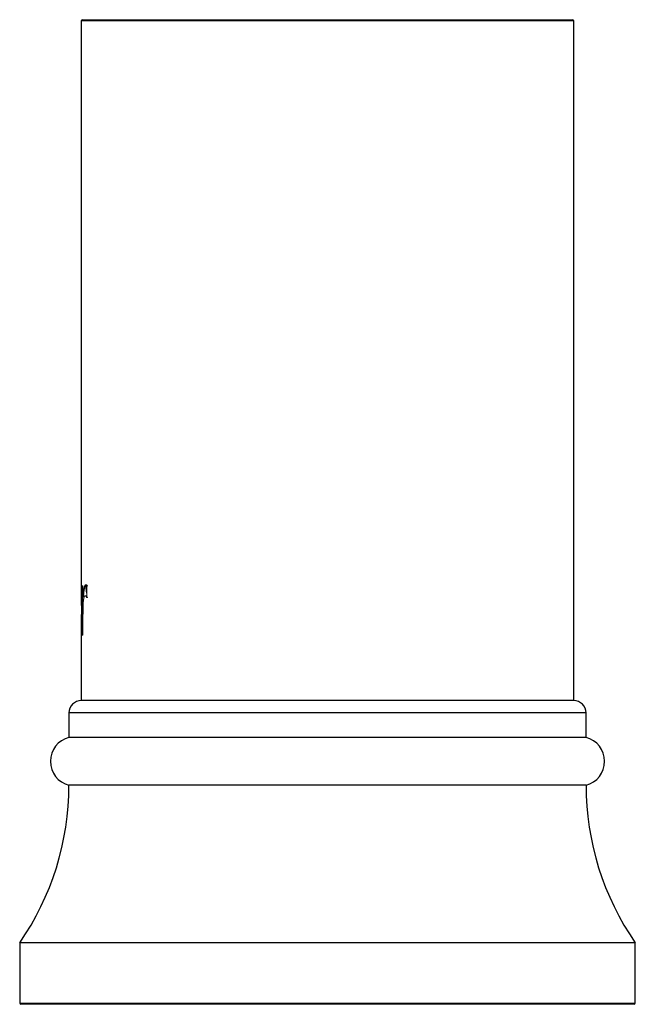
# Paper-space layout '_Back' of a CAD drawing. Header units: millimetres. Extents: x -86 to 25, y 0 to 365.
# Tile 1 of 12: x -25 to 25, y 0 to 80. Entities that reach past the tile are written whole.
import ezdxf

# ---------------------------------------------------------------- set-up
doc = ezdxf.new("R2010")
doc.units = ezdxf.units.MM

psp = doc.layouts.new('_Back')

# ---------------------------------------------------------------- linework, layer by layer
at = {"color": 7, "linetype": 'Continuous', "lineweight": 25}
for p, q in [((-19.9, 80), (-20, 79.9)), ((-19.9, 80), (19.9, 80)), ((20, 79.9), (19.9, 80)), ((-20, 79.9), (-20, 33.692)), ((20, 79.9), (-20, 79.9)), ((20, 24.679), (20, 79.9)), ((-19.95, 33.692), (-19.95, 31.678)), ((-19.664, 34.001), (-19.563, 33.406)), ((-20, 31.678), (-20, 30.918)), ((-19.95, 30.918), (-19.95, 30.094)), ((-20, 30.094), (-20, 24.679)), ((20, 24.679), (-20, 24.679)), ((-21, 23.679), (-21, 21.679)), ((21, 21.679), (21, 23.679)), ((21, 21.679), (-21, 21.679)), ((21, 17.806), (-21, 17.806)), ((-25, 5), (-25, 0.1)), ((25, 5), (-25, 5)), ((25, 0.1), (25, 5)), ((24.9, 0), (-24.9, 0))]:
    psp.add_line(p, q, dxfattribs=at)
at = {"color": 144, "linetype": 'Continuous', "lineweight": 18}
for p, q in [((-19.955, 30), (-19.955, 34.001)), ((-19.865, 34.001), (-19.955, 34.001)), ((-19.942, 34.001), (-19.945, 33.93)), ((-19.905, 30), (-19.905, 34.001)), ((-19.865, 34.001), (-19.865, 33.091)), ((-19.816, 33.631), (-19.816, 33.091)), ((-19.546, 33.986), (-19.546, 33.026)), ((-19.99, 31.678), (-20, 31.678)), ((-19.94, 31.678), (-19.95, 31.678)), ((-19.859, 31.468), (-19.859, 30)), ((-19.997, 30.918), (-19.997, 31.072)), ((-19.997, 31.072), (-19.997, 30.225)), ((-19.947, 31.072), (-19.947, 30.225)), ((-19.947, 30.918), (-19.947, 31.072)), ((-19.997, 30.225), (-19.997, 30.094)), ((-19.859, 30), (-19.955, 30)), ((-19.947, 30.225), (-19.947, 30.094))]:
    psp.add_line(p, q, dxfattribs=at)
at = {"color": 8, "linetype": 'Continuous', "lineweight": 25}
for p, q in [((21, 23.679), (-21, 23.679)), ((-25, 0.1), (25, 0.1))]:
    psp.add_line(p, q, dxfattribs=at)
at = {"color": 7, "linetype": 'Continuous', "lineweight": 25}
for centre, radius, start, end in [((-20, 23.679), 1, 90, 180), ((20, 23.679), 1, 0, 90), ((-20.5, 19.743), 2, 104.47751, 255.52249), ((20.5, 19.743), 2, 284.47751, 75.52249), ((-43.5, 17.806), 22.5, 325.30787, 0), ((43.5, 17.806), 22.5, 180, 214.69213), ((-24.9, 0.1), 0.1, 180, 270), ((24.9, 0.1), 0.1, 270, 0)]:
    psp.add_arc(centre, radius, start, end, dxfattribs=at)
at = {"color": 144, "linetype": 'Continuous', "lineweight": 18}
for points, knots in [([(-20, 33.692), (-20, 33.686), (-20.001, 33.613), (-19.998, 33.409), (-19.993, 32.78), (-19.991, 32.169), (-19.99, 31.678)], [0, 0, 0, 0, 0.014174, 0.177472, 0.339428, 1, 1, 1, 1]), ([(-19.95, 33.692), (-19.95, 33.686), (-19.951, 33.613), (-19.948, 33.409), (-19.943, 32.779), (-19.941, 32.168), (-19.94, 31.678)], [0, 0, 0, 0, 0.014115, 0.177566, 0.339692, 1, 1, 1, 1]), ([(-19.865, 33.091), (-19.865, 33.108), (-19.864, 33.142), (-19.862, 33.193), (-19.86, 33.247), (-19.856, 33.303), (-19.85, 33.38), (-19.84, 33.475), (-19.827, 33.58), (-19.811, 33.679), (-19.789, 33.798), (-19.758, 33.926), (-19.713, 34.041), (-19.67, 34.089), (-19.633, 34.085), (-19.604, 34.072), (-19.58, 34.045), (-19.561, 34.01), (-19.551, 33.994), (-19.546, 33.986)], [0, 0, 0, 0, 0.021084, 0.043864, 0.068637, 0.095639, 0.125049, 0.184784, 0.250106, 0.311893, 0.375186, 0.500187, 0.625136, 0.749917, 0.812451, 0.874973, 0.937461, 0.968734, 1, 1, 1, 1]), ([(-19.816, 33.091), (-19.815, 33.108), (-19.815, 33.142), (-19.813, 33.193), (-19.81, 33.247), (-19.806, 33.303), (-19.8, 33.38), (-19.79, 33.475), (-19.777, 33.58), (-19.762, 33.679), (-19.74, 33.798), (-19.708, 33.926), (-19.664, 34.041), (-19.621, 34.089), (-19.584, 34.085), (-19.555, 34.072), (-19.531, 34.044), (-19.514, 34.014), (-19.504, 33.996), (-19.499, 33.989), (-19.497, 33.986)], [0, 0, 0, 0, 0.021103, 0.043908, 0.068715, 0.095758, 0.125218, 0.18501, 0.250358, 0.312175, 0.37547, 0.500464, 0.625367, 0.750067, 0.812555, 0.875033, 0.937484, 0.968743, 0.986778, 1, 1, 1, 1]), ([(-19.995, 32.849), (-19.995, 32.816), (-19.997, 32.677), (-19.997, 32.516), (-19.997, 32.393)], [0, 0, 0, 0, 0.239849, 1, 1, 1, 1]), ([(-19.905, 33.311), (-19.908, 33.32), (-19.919, 33.355), (-19.93, 33.309), (-19.938, 33.197), (-19.943, 33.058), (-19.944, 32.925), (-19.945, 32.849)], [0, 0, 0, 0, 0.103338, 0.436852, 0.604031, 0.771886, 1, 1, 1, 1]), ([(-19.691, 33.188), (-19.699, 33.186), (-19.714, 33.183), (-19.734, 33.164), (-19.753, 33.135), (-19.769, 33.095), (-19.784, 33.043), (-19.798, 32.98), (-19.809, 32.906), (-19.82, 32.821), (-19.828, 32.725), (-19.839, 32.575), (-19.849, 32.351), (-19.856, 32.062), (-19.858, 31.762), (-19.859, 31.566), (-19.859, 31.468)], [0, 0, 0, 0, 0.056223, 0.109465, 0.160224, 0.209077, 0.256664, 0.303683, 0.350854, 0.39889, 0.448467, 0.500203, 0.616959, 0.749966, 0.874987, 1, 1, 1, 1]), ([(-19.546, 33.026), (-19.551, 33.04), (-19.563, 33.069), (-19.581, 33.103), (-19.6, 33.133), (-19.625, 33.162), (-19.656, 33.185), (-19.679, 33.187), (-19.691, 33.188)], [0, 0, 0, 0, 0.114743, 0.235739, 0.363919, 0.500067, 0.741822, 1, 1, 1, 1]), ([(-19.497, 33.026), (-19.502, 33.04), (-19.514, 33.069), (-19.532, 33.103), (-19.551, 33.133), (-19.576, 33.162), (-19.607, 33.185), (-19.63, 33.187), (-19.642, 33.188)], [0, 0, 0, 0, 0.114775, 0.23579, 0.363982, 0.500136, 0.741903, 1, 1, 1, 1])]:
    psp.add_open_spline(points, degree=3, knots=knots, dxfattribs=at)

doc.saveas('drawing.dxf')
